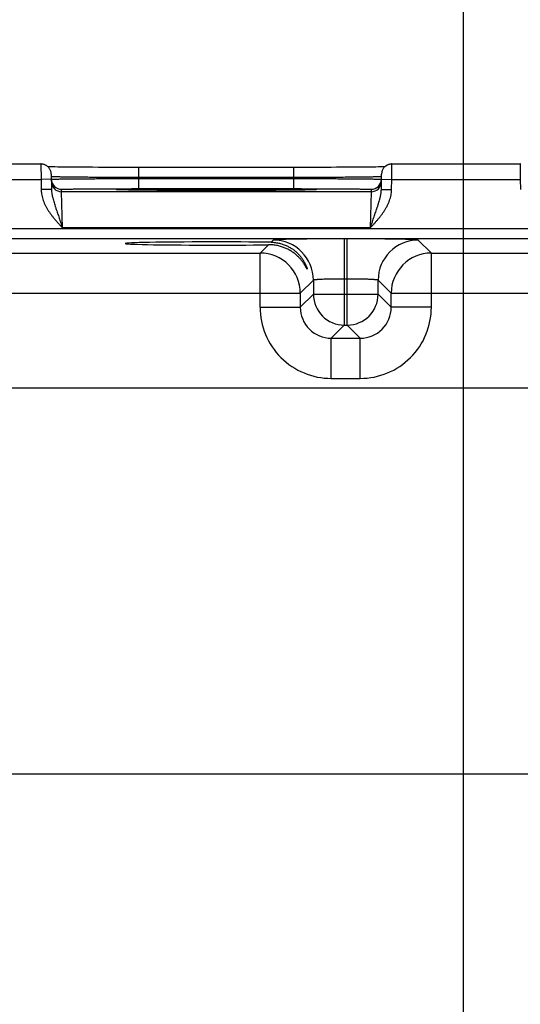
# Model space of a CAD drawing. Header units: inches. Extents: x 0 to 34, y 0 to 22.
# Tile 19 of 64: x 12 to 13, y 16.2 to 18.2. Entities that reach past the tile are written whole.
import ezdxf

# ---------------------------------------------------------------- set-up
doc = ezdxf.new("R2010")
doc.units = ezdxf.units.IN
doc.header["$LTSCALE"] = 1.87
doc.header["$MEASUREMENT"] = 0
doc.layers.get('0').update_dxf_attribs({"linetype": 'CONTINUOUS'})
doc.layers.add('DIMENSIONS', color=7, linetype='CONTINUOUS')
doc.styles.get("Standard").update_dxf_attribs({"font": 'txt', "width": 0.8})
doc.dimstyles.new('DIMSTYLE_1', dxfattribs={"dimtxt": 0.125, "dimasz": 0.18, "dimexe": 0.125, "dimexo": 0.0625, "dimgap": 0.03125, "dimtad": 0, "dimtih": 1, "dimtoh": 1, "dimdec": 3, "dimzin": 4, "dimdsep": 46, "dimtxsty": 'STANDARD', "dimblk": '_FILLED', "dimblk1": '_FILLED', "dimblk2": '_FILLED', "dimcen": 0.09, "dimadec": 0, "dimazin": 0, "dimtp": 0.01, "dimtm": 0.01, "dimtfac": 1, "dimtdec": 3, "dimtofl": 0, "dimtmove": 0, "dimatfit": 3, "dimldrblk": '_FILLED', "dimfxl": 1, "dimtolj": 1, "dimtzin": 4, "dimarcsym": 0})

# ---------------------------------------------------------------- blocks, each defined once
blk = doc.blocks.new('*D11')
at = {"layer": 'DIMENSIONS', "color": 2, "linetype": 'CONTINUOUS'}
blk.add_line((12.9076, 16.209), (12.9076, 18.5579), dxfattribs=at)
at = {"layer": 'DIMENSIONS', "color": 2, "linetype": 'CONTINUOUS', "insert": (12.8451, 18.6204), "char_height": 0.125, "width": 1.425, "attachment_point": 1, "rotation": 90, "line_spacing_factor": 0.9}
blk.add_mtext('5.810{\\Ftxt.shx;\\W1.000000;\\H0.125000; }[147.57]', dxfattribs=at)
blk = doc.blocks.new('_FILLED')
at = {"color": 0, "linetype": 'BYBLOCK'}
blk.add_solid([(0, 0), (-1, 0.174), (-1, -0.174)], dxfattribs=at)
blk = doc.blocks.new('*D12')
at = {"layer": 'DIMENSIONS', "color": 2, "linetype": 'CONTINUOUS'}
blk.add_line((14.1113, 17.8184), (14.1113, 18.5579), dxfattribs=at)
at = {"layer": 'DIMENSIONS', "color": 2, "linetype": 'CONTINUOUS', "insert": (14.0488, 18.6204), "char_height": 0.125, "width": 1.425, "attachment_point": 1, "rotation": 90, "line_spacing_factor": 0.9}
blk.add_mtext('7.014{\\Ftxt.shx;\\W1.000000;\\H0.125000; }[178.15]', dxfattribs=at)

msp = doc.modelspace()

# ---------------------------------------------------------------- linework, layer by layer
at = {"color": 7, "linetype": 'CONTINUOUS'}
for p, q in [((11.8388, 17.8704), (12.0878, 17.8704)), ((12.0878, 17.8704), (12.088, 17.8404)), ((12.1027, 17.8647), (12.1017, 17.8647)), ((12.1061, 17.8647), (12.1027, 17.8647)), ((12.1102, 17.8646), (12.1061, 17.8647)), ((12.115, 17.8645), (12.1102, 17.8646)), ((12.1209, 17.8644), (12.115, 17.8645)), ((12.1282, 17.8643), (12.1209, 17.8644)), ((12.1371, 17.8642), (12.1282, 17.8643)), ((12.1476, 17.8641), (12.1371, 17.8642)), ((12.1558, 17.8641), (12.1476, 17.8641)), ((12.1652, 17.864), (12.1558, 17.8641)), ((12.176, 17.864), (12.1652, 17.864)), ((12.1877, 17.8639), (12.176, 17.864)), ((12.1997, 17.8638), (12.1877, 17.8639)), ((12.2122, 17.8638), (12.1997, 17.8638)), ((12.225, 17.8638), (12.2122, 17.8638)), ((12.238, 17.8637), (12.225, 17.8638)), ((12.2513, 17.8637), (12.238, 17.8637)), ((12.2647, 17.8637), (12.2513, 17.8637)), ((12.2779, 17.8637), (12.2647, 17.8637)), ((12.2779, 17.844), (12.2779, 17.8637)), ((12.5852, 17.8637), (12.2779, 17.8637)), ((12.5787, 17.844), (12.5787, 17.8637)), ((12.5987, 17.8637), (12.5852, 17.8637)), ((12.612, 17.8637), (12.5987, 17.8637)), ((12.6252, 17.8637), (12.612, 17.8637)), ((12.6384, 17.8638), (12.6252, 17.8637)), ((12.6507, 17.8638), (12.6384, 17.8638)), ((12.6616, 17.8639), (12.6507, 17.8638)), ((12.6753, 17.8639), (12.6616, 17.8639)), ((12.6868, 17.864), (12.6753, 17.8639)), ((12.6969, 17.8641), (12.6868, 17.864)), ((12.7057, 17.8641), (12.6969, 17.8641)), ((12.7158, 17.8642), (12.7057, 17.8641)), ((12.7242, 17.8643), (12.7158, 17.8642)), ((12.7314, 17.8644), (12.7242, 17.8643)), ((12.7376, 17.8644), (12.7314, 17.8644)), ((12.7428, 17.8645), (12.7376, 17.8644)), ((12.7471, 17.8646), (12.7428, 17.8645)), ((12.7516, 17.8647), (12.7471, 17.8646)), ((12.7549, 17.8647), (12.7516, 17.8647)), ((12.7686, 17.8404), (12.7688, 17.8704)), ((12.7688, 17.8704), (13.0178, 17.8704)), ((13.0178, 17.8704), (13.018, 17.8404)), ((11.8386, 17.8404), (12.088, 17.8404)), ((12.108, 17.8407), (12.088, 17.8404)), ((12.088, 17.8404), (12.0883, 17.8206)), ((12.1078, 17.8507), (12.1083, 17.821)), ((12.108, 17.8457), (12.1079, 17.8457)), ((12.108, 17.8408), (12.1081, 17.8408)), ((12.5787, 17.844), (12.2779, 17.844)), ((12.2779, 17.844), (12.2779, 17.8421)), ((12.2779, 17.8225), (12.2779, 17.8421)), ((12.2779, 17.8421), (12.5786, 17.8421)), ((12.5787, 17.844), (12.5786, 17.8421)), ((12.5786, 17.8225), (12.5786, 17.8421)), ((12.7483, 17.821), (12.7488, 17.8507)), ((12.7485, 17.8408), (12.7486, 17.8408)), ((12.7487, 17.8457), (12.7486, 17.8457)), ((12.7486, 17.8407), (12.7686, 17.8404)), ((12.7682, 17.8206), (12.7686, 17.8404)), ((12.7686, 17.8404), (13.018, 17.8404)), ((13.018, 17.8404), (13.0183, 17.8206)), ((12.1083, 17.821), (12.0883, 17.8206)), ((12.128, 17.8165), (12.128, 17.8212)), ((12.7285, 17.8165), (12.128, 17.8165)), ((12.1296, 17.7465), (12.128, 17.8165)), ((12.2372, 17.8204), (12.237, 17.8204)), ((12.2375, 17.8204), (12.2372, 17.8204)), ((12.2379, 17.8203), (12.2375, 17.8204)), ((12.2383, 17.8203), (12.2379, 17.8203)), ((12.2391, 17.8203), (12.2383, 17.8203)), ((12.24, 17.8202), (12.2391, 17.8203)), ((12.2417, 17.8202), (12.24, 17.8202)), ((12.2438, 17.8201), (12.2417, 17.8202)), ((12.2465, 17.82), (12.2438, 17.8201)), ((12.2499, 17.82), (12.2465, 17.82)), ((12.254, 17.8199), (12.2499, 17.82)), ((12.2592, 17.8198), (12.254, 17.8199)), ((12.264, 17.8197), (12.2592, 17.8198)), ((12.2697, 17.8197), (12.264, 17.8197)), ((12.2766, 17.8196), (12.2697, 17.8197)), ((12.2849, 17.8195), (12.2766, 17.8196)), ((12.2779, 17.8225), (12.5786, 17.8225)), ((12.2954, 17.8194), (12.2849, 17.8195)), ((12.3038, 17.8193), (12.2954, 17.8194)), ((12.3136, 17.8193), (12.3038, 17.8193)), ((12.3248, 17.8192), (12.3136, 17.8193)), ((12.3366, 17.8191), (12.3248, 17.8192)), ((12.3489, 17.8191), (12.3366, 17.8191)), ((12.3616, 17.819), (12.3489, 17.8191)), ((12.3745, 17.819), (12.3616, 17.819)), ((12.3878, 17.819), (12.3745, 17.819)), ((12.4013, 17.8189), (12.3878, 17.819)), ((12.4149, 17.8189), (12.4013, 17.8189)), ((12.4283, 17.8189), (12.4149, 17.8189)), ((12.4417, 17.8189), (12.4283, 17.8189)), ((12.4553, 17.8189), (12.4417, 17.8189)), ((12.4688, 17.819), (12.4553, 17.8189)), ((12.482, 17.819), (12.4688, 17.819)), ((12.4949, 17.819), (12.482, 17.819)), ((12.5077, 17.8191), (12.4949, 17.819)), ((12.52, 17.8191), (12.5077, 17.8191)), ((12.5313, 17.8192), (12.52, 17.8191)), ((12.5413, 17.8193), (12.5313, 17.8192)), ((12.5536, 17.8193), (12.5413, 17.8193)), ((12.5634, 17.8194), (12.5536, 17.8193)), ((12.5715, 17.8195), (12.5634, 17.8194)), ((12.5786, 17.8196), (12.5715, 17.8195)), ((12.5847, 17.8196), (12.5786, 17.8196)), ((12.5918, 17.8197), (12.5847, 17.8196)), ((12.5977, 17.8198), (12.5918, 17.8197)), ((12.6026, 17.8199), (12.5977, 17.8198)), ((12.6065, 17.82), (12.6026, 17.8199)), ((12.6097, 17.82), (12.6065, 17.82)), ((12.6127, 17.8201), (12.6097, 17.82)), ((12.6149, 17.8202), (12.6127, 17.8201)), ((12.6163, 17.8202), (12.6149, 17.8202)), ((12.6174, 17.8203), (12.6163, 17.8202)), ((12.6181, 17.8203), (12.6174, 17.8203)), ((12.6187, 17.8203), (12.6181, 17.8203)), ((12.619, 17.8203), (12.6187, 17.8203)), ((12.6193, 17.8204), (12.619, 17.8203)), ((12.6195, 17.8204), (12.6193, 17.8204)), ((12.6196, 17.8204), (12.6195, 17.8204)), ((12.6197, 17.8204), (12.6196, 17.8204)), ((12.7285, 17.8165), (12.7269, 17.7465)), ((12.7286, 17.8212), (12.7285, 17.8165)), ((12.7483, 17.821), (12.7682, 17.8206)), ((13.807, 17.7443), (10.1368, 17.7443)), ((12.7269, 17.7465), (12.1296, 17.7465)), ((13.807, 17.7253), (10.1368, 17.7253)), ((12.5385, 17.7229), (12.5343, 17.7186)), ((12.6821, 17.7252), (12.6765, 17.7252)), ((12.6765, 17.7252), (12.6765, 17.5579)), ((12.6821, 17.5579), (12.6821, 17.7252)), ((12.8454, 17.6975), (12.82, 17.7229)), ((12.5293, 17.7136), (12.5131, 17.6975)), ((11.9154, 17.6975), (12.5131, 17.6975)), ((12.5131, 17.5925), (12.5131, 17.6975)), ((12.8454, 17.6975), (13.4431, 17.6975)), ((12.8454, 17.5925), (12.8454, 17.6975)), ((12.6165, 17.6449), (12.5911, 17.6195)), ((12.6165, 17.6449), (12.6165, 17.6179)), ((12.6821, 17.6472), (12.6765, 17.6472)), ((12.7421, 17.6179), (12.7421, 17.6449)), ((12.7674, 17.6195), (12.7421, 17.6449)), ((11.8374, 17.6195), (12.5911, 17.6195)), ((12.5911, 17.6195), (12.5911, 17.5925)), ((12.6165, 17.6179), (12.5911, 17.5925)), ((12.6165, 17.6179), (12.7421, 17.6179)), ((12.7421, 17.6179), (12.7674, 17.5925)), ((12.7674, 17.6195), (13.5211, 17.6195)), ((12.7674, 17.5925), (12.7674, 17.6195)), ((12.5131, 17.5925), (12.5911, 17.5925)), ((12.8454, 17.5925), (12.7674, 17.5925)), ((12.6765, 17.5579), (12.6511, 17.5325)), ((12.6765, 17.5579), (12.6821, 17.5579)), ((12.6821, 17.5579), (12.7074, 17.5325)), ((12.6511, 17.5325), (12.7074, 17.5325)), ((12.6511, 17.4545), (12.6511, 17.5325)), ((12.7074, 17.4545), (12.7074, 17.5325)), ((12.6511, 17.4545), (12.7074, 17.4545)), ((13.6665, 17.4354), (10.2807, 17.4354)), ((10.2807, 16.6873), (13.6665, 16.6873))]:
    msp.add_line(p, q, dxfattribs=at)
for points in [[(12.1078, 17.8507), (12.1077, 17.8519), (12.1076, 17.8531), (12.1074, 17.8543), (12.1071, 17.8555), (12.1068, 17.8567), (12.1063, 17.8578), (12.1059, 17.859), (12.1053, 17.86), (12.1047, 17.8611), (12.104, 17.8621), (12.1033, 17.8631), (12.1025, 17.864), (12.1016, 17.8648), (12.1007, 17.8656), (12.0998, 17.8664), (12.0988, 17.8671), (12.0977, 17.8677), (12.0966, 17.8683), (12.0955, 17.8688), (12.0944, 17.8693), (12.0932, 17.8696), (12.0921, 17.8699), (12.0909, 17.8701), (12.0897, 17.8703), (12.0885, 17.8704), (12.0878, 17.8704)], [(12.7688, 17.8704), (12.7681, 17.8704), (12.7669, 17.8703), (12.7657, 17.8701), (12.7645, 17.8699), (12.7633, 17.8696), (12.7622, 17.8693), (12.761, 17.8688), (12.7599, 17.8683), (12.7588, 17.8677), (12.7578, 17.8671), (12.7568, 17.8664), (12.7559, 17.8656), (12.755, 17.8648), (12.7541, 17.864), (12.7533, 17.8631), (12.7526, 17.8621), (12.7519, 17.8611), (12.7513, 17.86), (12.7507, 17.859), (12.7502, 17.8578), (12.7498, 17.8567), (12.7494, 17.8555), (12.7492, 17.8543), (12.749, 17.8531), (12.7488, 17.8519), (12.7488, 17.8507)], [(13.0185, 17.8704), (13.0178, 17.8704)], [(12.237, 17.8204), (12.2369, 17.8204), (12.2369, 17.8204), (12.2368, 17.8204), (12.2368, 17.8204)], [(12.6198, 17.8204), (12.6197, 17.8204), (12.6197, 17.8204)]]:
    msp.add_lwpolyline(points, dxfattribs=at)
for centre, radius, start, end in [((12.1279, 17.8412), 0.02, 181, 181.2436), ((12.128, 17.8412), 0.02, 181.2447, 270.0013), ((12.128, 17.8365), 0.02, 181.0012, 270.0013), ((12.7285, 17.8365), 0.02, 269.9987, 358.9988), ((12.7286, 17.8412), 0.02, 269.9987, 358.7553), ((12.7286, 17.8412), 0.02, 358.7564, 359), ((12.2415, 17.903), 0.0828, 266.7202, 266.8827), ((12.6152, 17.901), 0.0808, 273.115, 273.2829), ((12.5385, 17.6448), 0.078, 0.0209, 89.9791), ((12.8201, 17.6448), 0.078, 90.0209, 179.9791), ((12.5131, 17.6195), 0.078, 0.0209, 89.9791), ((12.8454, 17.6195), 0.078, 90.0209, 179.9791), ((12.6765, 17.6179), 0.06, 180.0209, 269.9791), ((12.682, 17.6179), 0.06, 270.0209, 359.9791), ((12.6511, 17.5925), 0.138, 179.9963, 270.0037), ((12.6511, 17.5924), 0.06, 179.9636, 270.0364), ((12.7074, 17.5925), 0.138, 269.9963, 0.0037), ((12.7075, 17.5924), 0.06, 269.9636, 0.0364)]:
    msp.add_arc(centre, radius, start, end, dxfattribs=at)
msp.add_ellipse((12.4283, 17.7161), major_axis=(0.1771, 0), ratio=0.017455, start_param=0.92934, end_param=5.318939, dxfattribs=at)
for points, knots in [([(12.2779, 17.844), (12.2725, 17.8441), (12.2617, 17.8441), (12.2456, 17.8441), (12.2298, 17.8442), (12.2145, 17.8443), (12.1997, 17.8444), (12.1857, 17.8444), (12.1725, 17.8445), (12.1603, 17.8446), (12.1507, 17.8447), (12.1437, 17.8448), (12.1388, 17.8449), (12.1343, 17.8449), (12.1301, 17.845), (12.1263, 17.8451), (12.1228, 17.8451), (12.1196, 17.8452), (12.1169, 17.8453), (12.1148, 17.8453), (12.1133, 17.8454), (12.1123, 17.8454), (12.1115, 17.8454), (12.1107, 17.8455), (12.11, 17.8455), (12.1094, 17.8455), (12.1089, 17.8456), (12.1086, 17.8456), (12.1083, 17.8456), (12.1082, 17.8456), (12.1081, 17.8456), (12.108, 17.8457), (12.108, 17.8457)], [0, 0, 0, 0, 0.095784, 0.19069, 0.283846, 0.374395, 0.461507, 0.544382, 0.622257, 0.694417, 0.760199, 0.790506, 0.818998, 0.845607, 0.870273, 0.89294, 0.913555, 0.932071, 0.948446, 0.962641, 0.968912, 0.974626, 0.97978, 0.984372, 0.988398, 0.991858, 0.994748, 0.997069, 0.998015, 0.998819, 0.99948, 1, 1, 1, 1]), ([(12.1081, 17.8408), (12.1081, 17.8409), (12.1082, 17.8409), (12.1083, 17.8409), (12.1084, 17.8409), (12.1086, 17.8409), (12.109, 17.8409), (12.1095, 17.8409), (12.1101, 17.841), (12.1108, 17.841), (12.1115, 17.841), (12.1124, 17.841), (12.1134, 17.8411), (12.1149, 17.8411), (12.1169, 17.8411), (12.1197, 17.8412), (12.1229, 17.8412), (12.1263, 17.8413), (12.1302, 17.8413), (12.1344, 17.8414), (12.1389, 17.8414), (12.1437, 17.8415), (12.1508, 17.8415), (12.1603, 17.8416), (12.1725, 17.8417), (12.1857, 17.8418), (12.1997, 17.8419), (12.2145, 17.8419), (12.2298, 17.842), (12.2456, 17.842), (12.2617, 17.8421), (12.2725, 17.8421), (12.2779, 17.8421)], [0, 0, 0, 0, 0.000513, 0.00117, 0.001969, 0.00291, 0.005223, 0.008105, 0.011558, 0.015577, 0.020162, 0.02531, 0.031018, 0.037282, 0.051466, 0.067829, 0.086334, 0.10694, 0.129598, 0.154257, 0.180859, 0.209345, 0.239649, 0.305427, 0.377589, 0.455472, 0.53836, 0.625491, 0.716064, 0.809247, 0.904183, 1, 1, 1, 1]), ([(12.5786, 17.8421), (12.5841, 17.8421), (12.5949, 17.8421), (12.6109, 17.842), (12.6267, 17.842), (12.6421, 17.8419), (12.6568, 17.8419), (12.6709, 17.8418), (12.684, 17.8417), (12.6963, 17.8416), (12.7058, 17.8415), (12.7128, 17.8415), (12.7177, 17.8414), (12.7222, 17.8414), (12.7264, 17.8413), (12.7302, 17.8413), (12.7337, 17.8412), (12.7369, 17.8412), (12.7396, 17.8411), (12.7417, 17.8411), (12.7432, 17.8411), (12.7442, 17.841), (12.745, 17.841), (12.7458, 17.841), (12.7465, 17.841), (12.7471, 17.8409), (12.7476, 17.8409), (12.7479, 17.8409), (12.7481, 17.8409), (12.7483, 17.8409), (12.7484, 17.8409), (12.7485, 17.8409), (12.7485, 17.8408)], [0, 0, 0, 0, 0.095817, 0.190753, 0.283937, 0.37451, 0.461642, 0.54453, 0.622413, 0.694575, 0.760353, 0.790657, 0.819142, 0.845745, 0.870404, 0.893062, 0.913667, 0.932173, 0.948536, 0.962719, 0.968983, 0.974691, 0.979838, 0.984423, 0.988443, 0.991895, 0.994778, 0.99709, 0.998032, 0.998831, 0.999487, 1, 1, 1, 1]), ([(12.7486, 17.8457), (12.7485, 17.8457), (12.7485, 17.8456), (12.7484, 17.8456), (12.7482, 17.8456), (12.748, 17.8456), (12.7477, 17.8456), (12.7472, 17.8455), (12.7466, 17.8455), (12.7459, 17.8455), (12.7451, 17.8454), (12.7442, 17.8454), (12.7433, 17.8454), (12.7418, 17.8453), (12.7397, 17.8453), (12.7369, 17.8452), (12.7338, 17.8451), (12.7303, 17.8451), (12.7264, 17.845), (12.7222, 17.8449), (12.7177, 17.8449), (12.7129, 17.8448), (12.7058, 17.8447), (12.6963, 17.8446), (12.6841, 17.8445), (12.6709, 17.8444), (12.6569, 17.8444), (12.6421, 17.8443), (12.6268, 17.8442), (12.611, 17.8441), (12.5949, 17.8441), (12.5841, 17.8441), (12.5787, 17.844)], [0, 0, 0, 0, 0.00052, 0.001181, 0.001985, 0.002931, 0.005252, 0.008142, 0.011601, 0.015628, 0.02022, 0.025374, 0.031088, 0.037358, 0.051553, 0.067928, 0.086444, 0.107059, 0.129725, 0.154392, 0.181001, 0.209492, 0.2398, 0.305582, 0.377742, 0.455617, 0.538491, 0.625604, 0.716154, 0.809309, 0.904215, 1, 1, 1, 1]), ([(12.0883, 17.8206), (12.0883, 17.8197), (12.0884, 17.8179), (12.0887, 17.8143), (12.0894, 17.8098), (12.0907, 17.8045), (12.0923, 17.7994), (12.0943, 17.7943), (12.0966, 17.7894), (12.0992, 17.7846), (12.102, 17.78), (12.1051, 17.7755), (12.1083, 17.7711), (12.1116, 17.7668), (12.1151, 17.7626), (12.1186, 17.7585), (12.1217, 17.7551), (12.1241, 17.7525), (12.1265, 17.7498), (12.1284, 17.7478), (12.1296, 17.7465)], [0, 0, 0, 0, 0.031251, 0.062503, 0.124993, 0.187485, 0.249979, 0.312475, 0.374974, 0.437473, 0.499974, 0.562476, 0.624979, 0.687483, 0.749986, 0.81249, 0.874994, 0.906246, 0.937497, 1, 1, 1, 1]), ([(12.1083, 17.821), (12.1083, 17.8202), (12.1084, 17.8186), (12.1087, 17.8154), (12.1091, 17.8123), (12.1097, 17.8092), (12.1103, 17.8062), (12.1113, 17.8023), (12.1125, 17.7978), (12.1139, 17.7932), (12.1151, 17.7894), (12.1161, 17.7864), (12.1171, 17.7833), (12.1184, 17.7795), (12.12, 17.7749), (12.1216, 17.7702), (12.1232, 17.7655), (12.1248, 17.7608), (12.1264, 17.756), (12.128, 17.7513), (12.1291, 17.7481), (12.1296, 17.7465)], [0, 0, 0, 0, 0.030581, 0.061074, 0.121881, 0.152241, 0.182584, 0.243294, 0.304158, 0.365286, 0.426781, 0.457689, 0.488714, 0.551134, 0.614061, 0.677483, 0.741365, 0.805646, 0.870245, 0.935066, 1, 1, 1, 1]), ([(12.128, 17.8212), (12.128, 17.8212), (12.128, 17.8212), (12.128, 17.8212), (12.128, 17.8212), (12.128, 17.8212), (12.128, 17.8212), (12.1281, 17.8212), (12.1281, 17.8212), (12.1282, 17.8212), (12.1282, 17.8212), (12.1284, 17.8213), (12.1285, 17.8213), (12.1288, 17.8213), (12.1291, 17.8213), (12.1296, 17.8214), (12.1302, 17.8214), (12.1309, 17.8214), (12.1316, 17.8214), (12.1325, 17.8215), (12.1334, 17.8215), (12.1344, 17.8215), (12.1355, 17.8216), (12.1372, 17.8216), (12.1395, 17.8217), (12.1425, 17.8217), (12.1458, 17.8218), (12.1494, 17.8218), (12.1533, 17.8219), (12.1576, 17.8219), (12.1621, 17.822), (12.1669, 17.822), (12.1719, 17.8221), (12.1773, 17.8221), (12.1849, 17.8222), (12.1949, 17.8223), (12.2074, 17.8223), (12.2207, 17.8224), (12.2345, 17.8224), (12.2487, 17.8224), (12.2633, 17.8225), (12.273, 17.8225), (12.2779, 17.8225)], [0, 0, 0, 0, 0.000131, 0.000181, 0.000239, 0.000381, 0.000559, 0.000772, 0.001022, 0.001308, 0.001992, 0.002823, 0.003803, 0.004933, 0.00764, 0.010943, 0.014842, 0.019334, 0.024416, 0.030084, 0.036336, 0.043168, 0.050577, 0.058558, 0.076217, 0.096098, 0.118154, 0.142337, 0.168589, 0.196842, 0.22703, 0.259083, 0.292922, 0.328463, 0.365622, 0.444439, 0.528606, 0.617319, 0.709715, 0.804909, 0.901983, 1, 1, 1, 1]), ([(12.2368, 17.8204), (12.2367, 17.8204), (12.2364, 17.8204), (12.2361, 17.8204), (12.2358, 17.8204), (12.2355, 17.8205), (12.2353, 17.8205), (12.2351, 17.8205), (12.2349, 17.8205), (12.2348, 17.8205), (12.2348, 17.8205), (12.2347, 17.8206), (12.2347, 17.8206), (12.2346, 17.8206), (12.2346, 17.8206), (12.2346, 17.8206), (12.2346, 17.8206), (12.2346, 17.8206), (12.2346, 17.8206), (12.2346, 17.8206), (12.2346, 17.8206), (12.2346, 17.8206), (12.2346, 17.8207), (12.2346, 17.8207), (12.2347, 17.8207), (12.2347, 17.8207), (12.2348, 17.8207), (12.2348, 17.8207), (12.2349, 17.8207), (12.235, 17.8207), (12.2351, 17.8207), (12.2352, 17.8208), (12.2354, 17.8208), (12.2356, 17.8208), (12.2359, 17.8208), (12.2363, 17.8208), (12.2366, 17.8209), (12.237, 17.8209), (12.2374, 17.8209), (12.2379, 17.8209), (12.2386, 17.821), (12.2395, 17.821), (12.2408, 17.821), (12.2421, 17.8211), (12.2436, 17.8211), (12.2459, 17.8212), (12.2491, 17.8213), (12.2533, 17.8213), (12.258, 17.8214), (12.2631, 17.8215), (12.2688, 17.8216), (12.2749, 17.8217), (12.2815, 17.8217), (12.2885, 17.8218), (12.2959, 17.8219), (12.3037, 17.8219), (12.3118, 17.822), (12.3203, 17.822), (12.3322, 17.8221), (12.3478, 17.8222), (12.3671, 17.8222), (12.3871, 17.8223), (12.4076, 17.8223), (12.4213, 17.8223), (12.4283, 17.8223)], [0, 0, 0, 0, 0.001915, 0.003652, 0.005213, 0.006597, 0.007804, 0.008834, 0.009687, 0.010047, 0.010363, 0.010636, 0.010865, 0.011052, 0.011196, 0.011301, 0.011341, 0.011374, 0.011403, 0.011433, 0.011467, 0.011508, 0.011616, 0.011764, 0.011955, 0.012188, 0.012464, 0.012785, 0.013149, 0.013558, 0.014011, 0.014508, 0.015635, 0.016938, 0.018419, 0.020077, 0.021911, 0.023922, 0.02611, 0.028473, 0.031013, 0.036618, 0.04292, 0.049913, 0.057592, 0.065953, 0.084696, 0.10609, 0.130069, 0.156564, 0.185503, 0.216797, 0.250357, 0.286088, 0.323885, 0.363638, 0.405234, 0.448551, 0.493464, 0.587554, 0.686416, 0.788907, 0.893839, 1, 1, 1, 1]), ([(12.4283, 17.8189), (12.4169, 17.8189), (12.3946, 17.8189), (12.362, 17.819), (12.3359, 17.8191), (12.3164, 17.8192), (12.3029, 17.8193), (12.2905, 17.8194), (12.2791, 17.8195), (12.2688, 17.8197), (12.2611, 17.8198), (12.2555, 17.8199), (12.2518, 17.8199), (12.2485, 17.82), (12.2455, 17.8201), (12.2429, 17.8201), (12.2406, 17.8202), (12.2389, 17.8203), (12.2378, 17.8203), (12.2373, 17.8203), (12.237, 17.8204)], [0, 0, 0, 0, 0.177808, 0.350093, 0.5115, 0.58654, 0.657016, 0.722378, 0.782121, 0.835775, 0.882929, 0.903948, 0.92321, 0.940677, 0.956313, 0.970085, 0.981972, 0.991951, 0.996218, 1, 1, 1, 1]), ([(12.4283, 17.8223), (12.4352, 17.8223), (12.449, 17.8223), (12.4695, 17.8223), (12.4895, 17.8222), (12.5088, 17.8222), (12.5243, 17.8221), (12.5362, 17.822), (12.5447, 17.822), (12.5529, 17.8219), (12.5607, 17.8219), (12.5681, 17.8218), (12.5751, 17.8217), (12.5816, 17.8217), (12.5877, 17.8216), (12.5934, 17.8215), (12.5986, 17.8214), (12.6033, 17.8213), (12.6075, 17.8213), (12.6107, 17.8212), (12.6129, 17.8211), (12.6144, 17.8211), (12.6158, 17.821), (12.617, 17.821), (12.618, 17.821), (12.6187, 17.8209), (12.6191, 17.8209), (12.6196, 17.8209), (12.6199, 17.8209), (12.6203, 17.8208), (12.6206, 17.8208), (12.6209, 17.8208), (12.6212, 17.8208), (12.6214, 17.8208), (12.6215, 17.8207), (12.6216, 17.8207), (12.6217, 17.8207), (12.6217, 17.8207), (12.6218, 17.8207), (12.6218, 17.8207), (12.6219, 17.8207), (12.6219, 17.8207), (12.622, 17.8207), (12.622, 17.8206), (12.622, 17.8206), (12.622, 17.8206), (12.622, 17.8206), (12.622, 17.8206), (12.622, 17.8206), (12.622, 17.8206), (12.622, 17.8206), (12.6219, 17.8206), (12.6219, 17.8206), (12.6219, 17.8206), (12.6218, 17.8205), (12.6217, 17.8205), (12.6216, 17.8205), (12.6215, 17.8205), (12.6213, 17.8205), (12.6211, 17.8205), (12.6208, 17.8204), (12.6205, 17.8204), (12.6201, 17.8204), (12.6199, 17.8204), (12.6198, 17.8204)], [0, 0, 0, 0, 0.106159, 0.21109, 0.313578, 0.412439, 0.506529, 0.551441, 0.594757, 0.636353, 0.676106, 0.713903, 0.749635, 0.783195, 0.814489, 0.843429, 0.869925, 0.893903, 0.915298, 0.934044, 0.942405, 0.950084, 0.957078, 0.96338, 0.968985, 0.971526, 0.97389, 0.976078, 0.97809, 0.979925, 0.981583, 0.983064, 0.984367, 0.985494, 0.985991, 0.986444, 0.986853, 0.987218, 0.987538, 0.987815, 0.988049, 0.988239, 0.988388, 0.988496, 0.988537, 0.988572, 0.988601, 0.988631, 0.988664, 0.988703, 0.988808, 0.988952, 0.989138, 0.989367, 0.989639, 0.989956, 0.990316, 0.991168, 0.992198, 0.993405, 0.994788, 0.996349, 0.998086, 1, 1, 1, 1]), ([(12.6195, 17.8204), (12.6193, 17.8203), (12.6188, 17.8203), (12.6176, 17.8203), (12.616, 17.8202), (12.6137, 17.8201), (12.6111, 17.8201), (12.6081, 17.82), (12.6047, 17.8199), (12.6011, 17.8199), (12.5955, 17.8198), (12.5877, 17.8197), (12.5775, 17.8195), (12.5661, 17.8194), (12.5536, 17.8193), (12.5402, 17.8192), (12.5206, 17.8191), (12.4946, 17.819), (12.4619, 17.8189), (12.4396, 17.8189), (12.4283, 17.8189)], [0, 0, 0, 0, 0.003782, 0.008049, 0.018029, 0.029918, 0.043692, 0.059327, 0.076795, 0.096058, 0.117078, 0.164232, 0.217887, 0.27763, 0.342992, 0.413468, 0.488507, 0.649913, 0.822194, 1, 1, 1, 1]), ([(12.5786, 17.8225), (12.5835, 17.8225), (12.5933, 17.8225), (12.6078, 17.8224), (12.622, 17.8224), (12.6359, 17.8224), (12.6491, 17.8223), (12.6617, 17.8223), (12.6717, 17.8222), (12.6793, 17.8221), (12.6846, 17.8221), (12.6897, 17.822), (12.6945, 17.822), (12.699, 17.8219), (12.7032, 17.8219), (12.7072, 17.8218), (12.7108, 17.8218), (12.7141, 17.8217), (12.7171, 17.8217), (12.7194, 17.8216), (12.721, 17.8216), (12.7221, 17.8215), (12.7231, 17.8215), (12.7241, 17.8215), (12.7249, 17.8214), (12.7257, 17.8214), (12.7264, 17.8214), (12.727, 17.8214), (12.7274, 17.8213), (12.7278, 17.8213), (12.728, 17.8213), (12.7282, 17.8213), (12.7283, 17.8212), (12.7284, 17.8212), (12.7285, 17.8212), (12.7285, 17.8212), (12.7285, 17.8212), (12.7286, 17.8212), (12.7286, 17.8212), (12.7286, 17.8212), (12.7286, 17.8212), (12.7286, 17.8212), (12.7286, 17.8212)], [0, 0, 0, 0, 0.098017, 0.195091, 0.290285, 0.382681, 0.471394, 0.555561, 0.634378, 0.671538, 0.707078, 0.740917, 0.77297, 0.803158, 0.831411, 0.857662, 0.881847, 0.903903, 0.923783, 0.941441, 0.949423, 0.956832, 0.963664, 0.969916, 0.975584, 0.980666, 0.985158, 0.989057, 0.992361, 0.995068, 0.996198, 0.997178, 0.998009, 0.998692, 0.998978, 0.999228, 0.999441, 0.999619, 0.999761, 0.999819, 0.999869, 1, 1, 1, 1]), ([(12.7269, 17.7465), (12.7275, 17.7481), (12.7286, 17.7513), (12.7302, 17.756), (12.7318, 17.7608), (12.7334, 17.7655), (12.735, 17.7702), (12.7366, 17.7749), (12.7382, 17.7795), (12.7395, 17.7833), (12.7405, 17.7864), (12.7412, 17.7887), (12.7419, 17.791), (12.7427, 17.7932), (12.7434, 17.7955), (12.7443, 17.7985), (12.7451, 17.8016), (12.7459, 17.8046), (12.7464, 17.8069), (12.7469, 17.8092), (12.7473, 17.8116), (12.7477, 17.8139), (12.7481, 17.817), (12.7482, 17.8194), (12.7483, 17.821)], [0, 0, 0, 0, 0.064934, 0.129755, 0.194354, 0.258636, 0.322517, 0.38594, 0.448867, 0.511286, 0.542311, 0.57322, 0.604019, 0.634715, 0.66532, 0.695845, 0.756707, 0.787075, 0.817423, 0.847767, 0.878122, 0.908507, 0.93894, 1, 1, 1, 1]), ([(12.7269, 17.7465), (12.7282, 17.7478), (12.73, 17.7498), (12.7325, 17.7525), (12.7349, 17.7551), (12.7379, 17.7585), (12.7415, 17.7626), (12.745, 17.7668), (12.7483, 17.7711), (12.751, 17.7747), (12.753, 17.7777), (12.7545, 17.78), (12.7559, 17.7823), (12.7573, 17.7846), (12.7587, 17.787), (12.7599, 17.7894), (12.7611, 17.7918), (12.7622, 17.7943), (12.7633, 17.7968), (12.7645, 17.8002), (12.7659, 17.8045), (12.7672, 17.8098), (12.768, 17.8152), (12.7682, 17.8188), (12.7682, 17.8206)], [0, 0, 0, 0, 0.062502, 0.093753, 0.125005, 0.187507, 0.25001, 0.312513, 0.375016, 0.437518, 0.468771, 0.500023, 0.531275, 0.562527, 0.59378, 0.625032, 0.656284, 0.687536, 0.718788, 0.75004, 0.812534, 0.875025, 0.937514, 1, 1, 1, 1]), ([(12.6765, 17.7252), (12.672, 17.7252), (12.6632, 17.7252), (12.65, 17.7252), (12.637, 17.7251), (12.6244, 17.7251), (12.6123, 17.725), (12.6008, 17.7248), (12.59, 17.7247), (12.5815, 17.7246), (12.5752, 17.7245), (12.5708, 17.7244), (12.5666, 17.7243), (12.5627, 17.7242), (12.559, 17.7241), (12.5557, 17.724), (12.5526, 17.7239), (12.5498, 17.7238), (12.5473, 17.7237), (12.5454, 17.7236), (12.5441, 17.7235), (12.5432, 17.7234), (12.5423, 17.7234), (12.5416, 17.7233), (12.5409, 17.7233), (12.5404, 17.7232), (12.5399, 17.7232), (12.5394, 17.7231), (12.5391, 17.7231), (12.5389, 17.723), (12.5388, 17.723), (12.5387, 17.723), (12.5386, 17.7229), (12.5386, 17.7229), (12.5385, 17.7229), (12.5385, 17.7229), (12.5385, 17.7229)], [0, 0, 0, 0, 0.0969, 0.192887, 0.287057, 0.378522, 0.466426, 0.549933, 0.628266, 0.700678, 0.734452, 0.766498, 0.796738, 0.825099, 0.85152, 0.875938, 0.898293, 0.918531, 0.936609, 0.952488, 0.95959, 0.966128, 0.972097, 0.977495, 0.982319, 0.986568, 0.99024, 0.993335, 0.99585, 0.996891, 0.997788, 0.998545, 0.999162, 0.999644, 0.999837, 1, 1, 1, 1]), ([(12.82, 17.7229), (12.82, 17.7229), (12.82, 17.7229), (12.82, 17.7229), (12.8199, 17.7229), (12.8199, 17.723), (12.8198, 17.723), (12.8196, 17.723), (12.8194, 17.7231), (12.8191, 17.7231), (12.8187, 17.7232), (12.8182, 17.7232), (12.8176, 17.7233), (12.817, 17.7233), (12.8162, 17.7234), (12.8154, 17.7234), (12.8145, 17.7235), (12.8131, 17.7236), (12.8113, 17.7237), (12.8088, 17.7238), (12.806, 17.7239), (12.8029, 17.724), (12.7995, 17.7241), (12.7959, 17.7242), (12.792, 17.7243), (12.7878, 17.7244), (12.7834, 17.7245), (12.777, 17.7246), (12.7685, 17.7247), (12.7577, 17.7248), (12.7463, 17.725), (12.7342, 17.7251), (12.7216, 17.7251), (12.7086, 17.7252), (12.6954, 17.7252), (12.6865, 17.7252), (12.6821, 17.7252)], [0, 0, 0, 0, 0.000163, 0.000356, 0.000838, 0.001455, 0.002212, 0.003109, 0.00415, 0.006665, 0.00976, 0.013432, 0.017681, 0.022505, 0.027903, 0.033872, 0.04041, 0.047512, 0.063391, 0.081469, 0.101707, 0.124062, 0.14848, 0.174901, 0.203262, 0.233502, 0.265548, 0.299322, 0.371734, 0.450067, 0.533574, 0.621478, 0.712943, 0.807113, 0.9031, 1, 1, 1, 1]), ([(12.6046, 17.6662), (12.6046, 17.6662), (12.6046, 17.6662), (12.6045, 17.6662), (12.6045, 17.6662), (12.6045, 17.6661), (12.6045, 17.6661), (12.6045, 17.6661), (12.6045, 17.6661), (12.6045, 17.6661), (12.6044, 17.6661), (12.6044, 17.6662), (12.6044, 17.6662), (12.6043, 17.6663), (12.6043, 17.6663), (12.6042, 17.6665), (12.6041, 17.6666), (12.604, 17.6668), (12.6039, 17.667), (12.6038, 17.6672), (12.6036, 17.6674), (12.6035, 17.6677), (12.6034, 17.668), (12.6031, 17.6684), (12.6028, 17.6689), (12.6025, 17.6696), (12.602, 17.6704), (12.6016, 17.6713), (12.6011, 17.6721), (12.6006, 17.673), (12.6, 17.674), (12.5994, 17.675), (12.5988, 17.676), (12.5979, 17.6774), (12.5966, 17.6792), (12.5951, 17.6813), (12.5934, 17.6835), (12.5915, 17.6857), (12.5895, 17.6879), (12.5874, 17.6901), (12.5844, 17.693), (12.5802, 17.6966), (12.5746, 17.7005), (12.5685, 17.7042), (12.5618, 17.7074), (12.5557, 17.7096), (12.5506, 17.711), (12.5466, 17.712), (12.5425, 17.7127), (12.5382, 17.7133), (12.5338, 17.7136), (12.5308, 17.7136), (12.5293, 17.7136)], [0, 0, 0, 0, 0.000407, 0.000745, 0.001019, 0.001236, 0.001414, 0.001582, 0.001774, 0.002013, 0.002313, 0.00268, 0.003117, 0.003625, 0.004857, 0.006379, 0.008187, 0.010276, 0.012639, 0.015269, 0.018157, 0.021294, 0.024671, 0.028279, 0.036149, 0.044829, 0.054249, 0.064342, 0.075047, 0.08631, 0.098081, 0.110317, 0.12298, 0.136037, 0.163217, 0.191665, 0.221238, 0.25183, 0.283363, 0.315782, 0.34905, 0.418035, 0.490271, 0.565822, 0.644839, 0.72753, 0.770338, 0.814155, 0.859007, 0.90492, 0.951913, 1, 1, 1, 1]), ([(12.5343, 17.7186), (12.5357, 17.7186), (12.5385, 17.7185), (12.5427, 17.7181), (12.5468, 17.7174), (12.5507, 17.7166), (12.5545, 17.7156), (12.5581, 17.7144), (12.5616, 17.7131), (12.5661, 17.7111), (12.5713, 17.7084), (12.577, 17.7047), (12.5822, 17.7006), (12.5868, 17.6963), (12.5902, 17.6925), (12.5927, 17.6895), (12.5944, 17.6872), (12.5959, 17.6849), (12.5974, 17.6826), (12.5987, 17.6804), (12.5999, 17.6782), (12.6009, 17.6761), (12.6019, 17.6741), (12.6025, 17.6725), (12.603, 17.6713), (12.6033, 17.6704), (12.6036, 17.6696), (12.6039, 17.6689), (12.6041, 17.6683), (12.6042, 17.6677), (12.6044, 17.6673), (12.6044, 17.667), (12.6045, 17.6668), (12.6045, 17.6666), (12.6045, 17.6665), (12.6045, 17.6664), (12.6046, 17.6663), (12.6046, 17.6662)], [0, 0, 0, 0, 0.04585, 0.090642, 0.134403, 0.177163, 0.218957, 0.259821, 0.299794, 0.338911, 0.414697, 0.48745, 0.55736, 0.624535, 0.688975, 0.720135, 0.750539, 0.780132, 0.808839, 0.836556, 0.863148, 0.888433, 0.912175, 0.934071, 0.944209, 0.953735, 0.962586, 0.970697, 0.977998, 0.984417, 0.989886, 0.992242, 0.994338, 0.996165, 0.99772, 0.998998, 1, 1, 1, 1]), ([(12.6765, 17.6472), (12.6746, 17.6472), (12.6707, 17.6472), (12.665, 17.6472), (12.6593, 17.6471), (12.6538, 17.6471), (12.6486, 17.647), (12.6444, 17.6469), (12.6411, 17.6468), (12.6381, 17.6467), (12.6346, 17.6466), (12.6306, 17.6464), (12.6276, 17.6462), (12.6254, 17.6461), (12.624, 17.646), (12.6226, 17.6459), (12.6214, 17.6458), (12.6203, 17.6457), (12.6194, 17.6456), (12.6187, 17.6455), (12.6182, 17.6454), (12.6178, 17.6453), (12.6176, 17.6453), (12.6173, 17.6452), (12.6171, 17.6452), (12.6169, 17.6451), (12.6168, 17.6451), (12.6167, 17.645), (12.6166, 17.645), (12.6166, 17.645), (12.6165, 17.6449), (12.6165, 17.6449), (12.6165, 17.6449)], [0, 0, 0, 0, 0.096721, 0.192531, 0.286526, 0.377821, 0.465558, 0.548911, 0.588698, 0.627098, 0.699386, 0.765099, 0.823624, 0.850019, 0.87442, 0.89677, 0.91702, 0.935124, 0.951044, 0.964747, 0.97076, 0.976211, 0.981098, 0.985422, 0.989184, 0.992389, 0.995043, 0.996169, 0.997166, 0.998038, 0.998793, 1, 1, 1, 1]), ([(12.7421, 17.6449), (12.742, 17.6449), (12.742, 17.6449), (12.742, 17.645), (12.7419, 17.645), (12.7419, 17.645), (12.7418, 17.6451), (12.7417, 17.6451), (12.7415, 17.6452), (12.7413, 17.6452), (12.741, 17.6453), (12.7407, 17.6453), (12.7404, 17.6454), (12.7399, 17.6455), (12.7392, 17.6456), (12.7382, 17.6457), (12.7372, 17.6458), (12.7359, 17.6459), (12.7346, 17.646), (12.7331, 17.6461), (12.7309, 17.6462), (12.7279, 17.6464), (12.724, 17.6466), (12.7205, 17.6467), (12.7174, 17.6468), (12.7142, 17.6469), (12.71, 17.647), (12.7047, 17.6471), (12.6992, 17.6471), (12.6936, 17.6472), (12.6879, 17.6472), (12.684, 17.6472), (12.6821, 17.6472)], [0, 0, 0, 0, 0.001207, 0.001962, 0.002834, 0.003831, 0.004957, 0.007611, 0.010816, 0.014578, 0.018902, 0.023789, 0.02924, 0.035253, 0.048956, 0.064876, 0.08298, 0.10323, 0.12558, 0.149981, 0.176376, 0.234901, 0.300614, 0.372902, 0.411302, 0.451089, 0.534442, 0.622179, 0.713474, 0.807469, 0.903279, 1, 1, 1, 1])]:
    msp.add_open_spline(points, degree=3, knots=knots, dxfattribs=at)

# ---------------------------------------------------------------- dimensions: what is measured, and where the dimension line sits
at = {"layer": 'DIMENSIONS', "color": 2, "linetype": 'CONTINUOUS'}
for feature_location, offset, origin, picture, middle in [((12.9076, 16.209), (0, 2.3489), (7.0976, 16.1465), '*D11', (12.9076, 19.3329)), ((14.1113, 17.8184), (0, 0.7395), (7.0976, 17.7559), '*D12', (14.1113, 19.3329))]:
    dim = msp.add_ordinate_dim(feature_location=feature_location, offset=offset, dtype=1, origin=origin, dimstyle='DIMSTYLE_1', dxfattribs=at)
    dim.commit()
    dim.dimension.update_dxf_attribs({"geometry": picture, "text_midpoint": middle})

doc.saveas('drawing.dxf')
